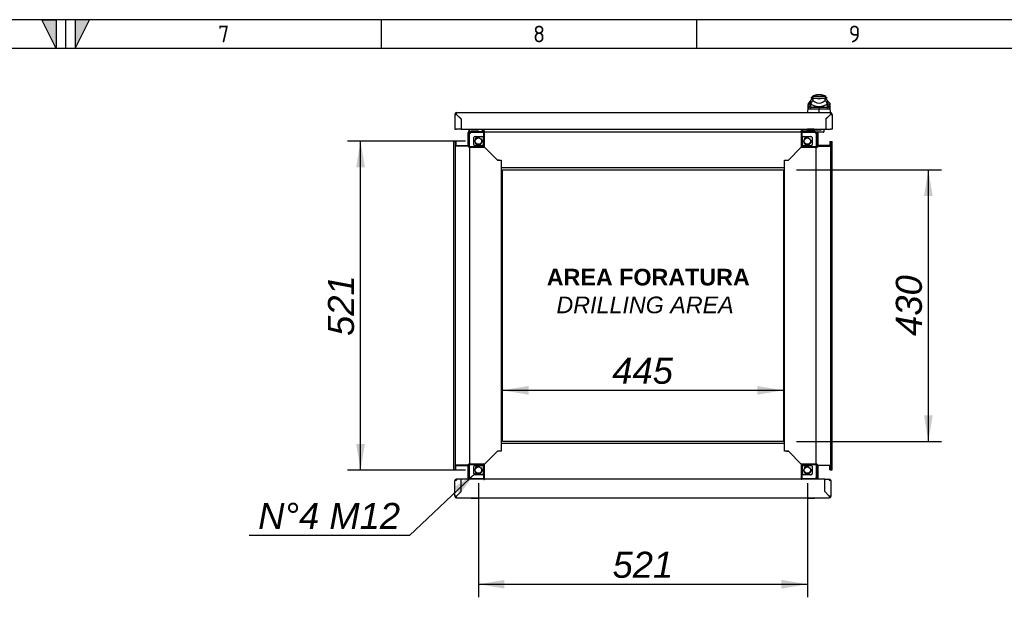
# Model space of a CAD drawing. Extents: x -11 to 412, y 11 to 308.
# Tile 8 of 9: x 204 to 308, y 227 to 288. Entities that reach past the tile are written whole.
import ezdxf
from ezdxf.lldxf.tags import DXFTag

# ---------------------------------------------------------------- set-up
doc = ezdxf.new("R2010")
doc.units = 0
doc.layers.get('0').update_dxf_attribs({"linetype": 'CONTINUOUS'})
for name, color, linetype in [('_TRANSLATION', 7, 'CONTINUOUS'), ('AE00198_03', 7, 'CONTINUOUS'), ('AE00219_03', 7, 'CONTINUOUS'), ('AE00992_10', 7, 'CONTINUOUS'), ('AE00992_31', 7, 'CONTINUOUS'), ('DEFAULT', 7, 'CONTINUOUS'), ('DV5__TRANSLATION', 7, 'CONTINUOUS'), ('F0000000_08', 7, 'CONTINUOUS'), ('F0000000_12', 7, 'CONTINUOUS'), ('F0000001_24', 7, 'CONTINUOUS'), ('F0000001_44', 7, 'CONTINUOUS'), ('F0000001_45', 7, 'CONTINUOUS'), ('M0000000_06', 7, 'CONTINUOUS'), ('M0000000_14', 7, 'CONTINUOUS'), ('M0000000_39', 7, 'CONTINUOUS'), ('M0000000_54', 7, 'CONTINUOUS'), ('M0000000_70', 7, 'CONTINUOUS')]:
    doc.layers.add(name, color=color, linetype=linetype)
doc.styles.add('SEACAD_ARIAL', font='arial.ttf')
doc.styles.add('SEACAD_ARIALI', font='ariali.ttf')
tags = doc.linetypes.add('CENTER2', pattern=[28.575, 19.05, -3.175, 3.175, -3.175]).pattern_tags.tags
tags[10:11] = [DXFTag(74, 4), DXFTag(75, 0), DXFTag(340, '0'), DXFTag(46, 0.0), DXFTag(50, 0.0), DXFTag(44, 0.0), DXFTag(45, 0.0)]
tags[8:9] = [DXFTag(74, 4), DXFTag(75, 0), DXFTag(340, '0'), DXFTag(46, 0.0), DXFTag(50, 0.0), DXFTag(44, 0.0), DXFTag(45, 0.0)]
tags[6:7] = [DXFTag(74, 4), DXFTag(75, 0), DXFTag(340, '0'), DXFTag(46, 0.0), DXFTag(50, 0.0), DXFTag(44, 0.0), DXFTag(45, 0.0)]
tags[4:5] = [DXFTag(74, 4), DXFTag(75, 0), DXFTag(340, '0'), DXFTag(46, 0.0), DXFTag(50, 0.0), DXFTag(44, 0.0), DXFTag(45, 0.0)]
doc.dimstyles.new('ISO', dxfattribs={"dimtxt": 2.75, "dimasz": 2.75, "dimexe": 1.375, "dimexo": 1.375, "dimgap": 0.6875, "dimtad": 1, "dimdec": 1, "dimlfac": 15, "dimtxsty": 'SEACAD_ARIAL', "dimblk1": '_SE_FILLED', "dimblk2": '_SE_FILLED', "dimsah": 1, "dimcen": 1.375, "dimazin": 3, "dimtfac": 0.7, "dimtdec": 3, "dimtmove": 0, "dimatfit": 3})
doc.dimstyles.new('ISO_ALLIN', dxfattribs={"dimtxt": 2.75, "dimasz": 2.75, "dimexe": 1.375, "dimexo": 1.375, "dimgap": 0.6875, "dimtad": 1, "dimtih": 1, "dimtoh": 1, "dimdec": 1, "dimlfac": 15, "dimtxsty": 'SEACAD_ARIAL', "dimblk1": '_SE_FILLED', "dimblk2": '_SE_FILLED', "dimsah": 1, "dimcen": 1.375, "dimazin": 3, "dimtfac": 0.7, "dimtdec": 3, "dimtofl": 0, "dimtmove": 0, "dimatfit": 3, "dimtolj": 1})

# ---------------------------------------------------------------- blocks, each defined once
blk = doc.blocks.new('SE4')
at = {"layer": 'AE00198_03', "color": 7, "linetype": 'CONTINUOUS'}
for p, q in [((252.05, 276.04), (252.05, 276.01)), ((252.2, 275.79), (252.2, 275.76)), ((252.24, 275.76), (252.24, 275.79)), ((252.56, 275.76), (252.56, 275.79)), ((252.6, 275.76), (252.6, 275.79)), ((252.75, 276.01), (252.75, 276.04)), ((288.21, 276.02), (287.51, 276.02)), ((287.51, 276.02), (287.51, 275.97)), ((287.66, 275.79), (287.66, 275.76)), ((287.7, 275.76), (287.7, 275.79)), ((288.02, 275.76), (288.02, 275.79)), ((288.06, 275.76), (288.06, 275.79)), ((288.21, 275.97), (288.21, 276.02))]:
    blk.add_line(p, q, dxfattribs=at)
for centre, start, end in [((287.91, 275.66), 134.855, 137.8253), ((287.82, 275.66), 42.1747, 45.145)]:
    blk.add_arc(centre, 0.533, start, end, dxfattribs=at)
at = {"layer": 'AE00219_03', "color": 7, "linetype": 'CONTINUOUS'}
for p, q in [((252, 237.11), (252, 237.09)), ((252, 237.09), (252.8, 237.09)), ((252.8, 237.09), (252.8, 237.11)), ((287.46, 237.11), (287.46, 237.09)), ((287.46, 237.09), (288.26, 237.09)), ((288.26, 237.09), (288.26, 237.11))]:
    blk.add_line(p, q, dxfattribs=at)
at = {"layer": 'AE00992_10', "color": 7, "linetype": 'CONTINUOUS'}
for p, q in [((287.59, 278.56), (287.6, 278.78)), ((287.83, 278.74), (287.59, 278.56)), ((287.84, 279.01), (287.6, 278.78)), ((287.83, 278.74), (287.82, 278.54)), ((287.83, 279), (287.83, 278.76)), ((287.87, 278.76), (287.83, 278.76)), ((287.83, 278.76), (287.83, 278.74)), ((288.03, 279.47), (287.86, 279.31)), ((288.06, 279.31), (287.86, 279.31)), ((288.07, 279.31), (287.87, 279.11)), ((287.87, 278.76), (287.87, 279.11)), ((287.87, 278.7), (287.87, 278.76)), ((288.06, 279.47), (288.03, 279.47)), ((289.39, 279.47), (288.06, 279.47)), ((288.06, 279.47), (288.06, 279.31)), ((288.07, 279.31), (288.06, 279.31)), ((288.07, 279.31), (288.39, 279.31)), ((288.07, 279.31), (288.07, 279.07)), ((288.07, 279.07), (288.29, 278.91)), ((288.39, 279.3), (288.39, 279.31)), ((288.39, 279.31), (288.73, 279.31)), ((288.99, 279.64), (288.47, 279.64)), ((288.73, 279.31), (289.06, 279.31)), ((289.06, 279.31), (289.38, 279.31)), ((289.06, 279.31), (289.06, 279.3)), ((289.17, 278.91), (289.38, 279.07)), ((289.38, 279.07), (289.38, 279.31)), ((289.58, 279.11), (289.38, 279.31)), ((289.39, 279.31), (289.38, 279.31)), ((289.39, 279.47), (289.39, 279.31)), ((289.43, 279.47), (289.39, 279.47)), ((289.59, 279.31), (289.39, 279.31)), ((289.59, 279.31), (289.43, 279.47)), ((289.58, 279.11), (289.58, 278.76)), ((289.63, 278.76), (289.58, 278.76)), ((289.58, 278.76), (289.58, 278.7)), ((289.86, 278.78), (289.62, 279.01)), ((289.63, 278.81), (289.63, 279)), ((289.63, 278.81), (289.63, 278.8)), ((289.63, 278.8), (289.63, 278.76)), ((289.63, 278.74), (289.63, 278.8)), ((289.64, 278.54), (289.63, 278.74)), ((289.87, 278.56), (289.63, 278.74)), ((289.86, 278.78), (289.87, 278.56)), ((287.56, 277.77), (287.58, 278.36)), ((287.58, 278.36), (287.59, 278.56)), ((287.82, 278.54), (287.58, 278.36)), ((287.59, 278.26), (287.58, 278.36)), ((287.83, 278.44), (287.59, 278.26)), ((287.94, 278.37), (287.73, 278.15)), ((287.82, 278.54), (287.83, 278.44)), ((287.94, 278.37), (288.73, 278.37)), ((288.73, 278.37), (289.52, 278.37)), ((288.73, 278.37), (288.73, 278.14)), ((288.73, 277.79), (288.73, 278.14)), ((288.73, 278.14), (288.73, 278.14)), ((289.72, 278.15), (289.52, 278.37)), ((289.63, 278.44), (289.64, 278.54)), ((289.87, 278.26), (289.63, 278.44)), ((289.88, 278.36), (289.64, 278.54)), ((289.87, 278.56), (289.88, 278.36)), ((289.88, 278.36), (289.87, 278.26)), ((289.88, 278.36), (289.9, 277.77)), ((289.46, 276.67), (289.46, 276.67)), ((289.66, 277.3), (289.66, 277.31)), ((289.83, 277.47), (289.83, 277.47)), ((289.86, 277.5), (289.86, 277.51))]:
    blk.add_line(p, q, dxfattribs=at)
for centre, radius, start, end in [((288.73, 284.57), 5.67, 260.9526, 261.3297), ((289.32, 278.05), 1.61, 140.68, 153.8684), ((288.59, 279.59), 1.15, 231.0215, 249.3093), ((288.47, 278.97), 0.667, 90, 131.4096), ((288.73, 279.56), 0.785, 235.9281, 304.0719), ((288.73, 280.32), 1.07, 251.7702, 288.2298), ((288.99, 278.97), 0.667, 48.5904, 90), ((288.86, 279.59), 1.15, 290.6907, 308.9785), ((288.14, 278.05), 1.61, 26.1313, 39.3203), ((288.73, 284.57), 5.67, 278.7286, 279.1029), ((287.97, 191.41), 86.73, 89.5005, 90.1572), ((288.73, 280.43), 1.99, 254.2641, 285.7359), ((288.73, 280.23), 1.81, 262.7711, 277.2289), ((289.48, 191.65), 86.49, 89.8421, 90.4972)]:
    blk.add_arc(centre, radius, start, end, dxfattribs=at)
for major_axis, start_param, end_param in [((-1.27, 0), 1.130234, 1.390066), ((1.27, 0), 4.893119, 5.152951)]:
    blk.add_ellipse((288.73, 279.37), major_axis=major_axis, ratio=0.7484, start_param=start_param, end_param=end_param, dxfattribs=at)
for points, knots in [([(287.73, 278.15), (287.73, 278.15), (287.72, 278.15), (287.71, 278.15), (287.7, 278.15), (287.69, 278.15), (287.68, 278.15), (287.67, 278.15), (287.67, 278.16), (287.66, 278.16), (287.65, 278.16), (287.64, 278.17), (287.63, 278.17), (287.63, 278.18), (287.62, 278.19), (287.61, 278.21), (287.6, 278.22), (287.59, 278.24), (287.59, 278.25), (287.59, 278.26)], [0, 0, 0, 0, 0.047639, 0.094955, 0.141973, 0.188715, 0.235205, 0.281467, 0.327527, 0.373409, 0.419137, 0.464738, 0.510238, 0.596012, 0.679847, 0.761943, 0.842515, 0.921788, 1, 1, 1, 1]), ([(287.83, 278.44), (287.83, 278.44), (287.83, 278.43), (287.83, 278.42), (287.83, 278.42), (287.84, 278.41), (287.84, 278.41), (287.85, 278.4), (287.85, 278.4), (287.86, 278.39), (287.86, 278.39), (287.87, 278.38), (287.88, 278.38), (287.88, 278.38), (287.89, 278.38), (287.9, 278.37), (287.91, 278.37), (287.92, 278.37), (287.93, 278.37), (287.94, 278.37), (287.94, 278.37)], [0, 0, 0, 0, 0.053914, 0.107599, 0.161137, 0.214608, 0.268092, 0.321672, 0.375427, 0.429438, 0.483783, 0.538539, 0.593782, 0.649586, 0.706021, 0.763157, 0.821061, 0.879795, 0.939422, 1, 1, 1, 1]), ([(289.52, 278.37), (289.52, 278.37), (289.53, 278.37), (289.54, 278.37), (289.55, 278.37), (289.56, 278.38), (289.57, 278.38), (289.58, 278.38), (289.59, 278.38), (289.59, 278.39), (289.6, 278.39), (289.61, 278.4), (289.61, 278.4), (289.62, 278.41), (289.62, 278.41), (289.63, 278.42), (289.63, 278.43), (289.63, 278.44), (289.63, 278.44)], [0, 0, 0, 0, 0.068178, 0.135149, 0.200997, 0.26581, 0.329681, 0.392706, 0.454986, 0.516625, 0.57773, 0.638412, 0.698782, 0.758957, 0.81905, 0.879178, 0.939456, 1, 1, 1, 1]), ([(289.87, 278.26), (289.87, 278.25), (289.86, 278.25), (289.86, 278.24), (289.86, 278.23), (289.86, 278.22), (289.85, 278.21), (289.85, 278.2), (289.84, 278.2), (289.84, 278.19), (289.83, 278.18), (289.83, 278.18), (289.82, 278.17), (289.81, 278.16), (289.79, 278.16), (289.78, 278.15), (289.76, 278.15), (289.74, 278.15), (289.73, 278.15), (289.72, 278.15)], [0, 0, 0, 0, 0.042645, 0.085572, 0.128822, 0.172434, 0.216446, 0.260896, 0.305819, 0.35125, 0.397223, 0.443771, 0.490926, 0.574111, 0.657759, 0.742022, 0.827052, 0.912998, 1, 1, 1, 1])]:
    blk.add_open_spline(points, degree=3, knots=knots, dxfattribs=at)
at = {"layer": 'AE00992_31', "color": 7, "linetype": 'CONTINUOUS'}
for p, q in [((289.46, 276.44), (289.46, 276.44)), ((289.46, 276.43), (289.46, 276.43)), ((289.46, 276.14), (289.46, 276.14))]:
    blk.add_line(p, q, dxfattribs=at)
at = {"layer": 'DV5__TRANSLATION', "color": 7, "linetype": 'CENTER2'}
for p, q in [((255.3, 271.74), (284.96, 271.74)), ((255.3, 243.07), (255.3, 271.74)), ((284.96, 271.74), (284.96, 243.07)), ((284.96, 243.07), (255.3, 243.07))]:
    blk.add_line(p, q, dxfattribs=at)
at = {"layer": 'F0000000_08', "color": 7, "linetype": 'CONTINUOUS'}
for p, q in [((251.83, 275.77), (251.83, 275.94)), ((251.9, 276.01), (252.76, 276.01)), ((251.98, 275.77), (251.98, 275.75)), ((252.79, 275.79), (252, 275.79)), ((252.81, 275.76), (252.81, 275.77)), ((253.13, 276.04), (253.16, 275.97)), ((253.16, 275.97), (253.19, 275.89))]:
    blk.add_line(p, q, dxfattribs=at)
for centre, radius, start, end in [((251.9, 275.94), 0.0667, 90, 180), ((251.9, 275.77), 0.0667, 180, 243.6141), ((252, 275.77), 0.02, 90, 180), ((252.76, 276.07), 0.0667, 270, 290.3641), ((252.76, 276.07), 0.0667, 290.3641, 330), ((252.79, 275.77), 0.02, 0, 90), ((253.06, 275.84), 0.133, 321.3178, 20.4774)]:
    blk.add_arc(centre, radius, start, end, dxfattribs=at)
at = {"layer": 'F0000000_12', "color": 7, "linetype": 'CONTINUOUS'}
blk.add_line((250.93, 276.17), (250.93, 276.17), dxfattribs=at)
at = {"layer": 'F0000001_24', "color": 7, "linetype": 'CONTINUOUS'}
for p, q in [((287.43, 275.94), (287.43, 275.83)), ((287.43, 275.77), (287.43, 275.83)), ((287.43, 275.76), (287.43, 275.77)), ((287.46, 275.97), (287.63, 275.97)), ((287.63, 275.79), (287.46, 275.79)), ((287.63, 275.97), (288.4, 275.97)), ((288.26, 275.79), (287.63, 275.79)), ((288.28, 275.75), (288.28, 275.77)), ((288.4, 275.97), (288.42, 275.97)), ((288.42, 275.71), (288.4, 275.71)), ((288.42, 275.97), (288.82, 275.97)), ((288.82, 275.71), (288.42, 275.71)), ((288.82, 275.97), (288.9, 275.97)), ((288.9, 275.71), (288.82, 275.71)), ((288.9, 275.97), (288.96, 275.97)), ((289.2, 275.71), (288.9, 275.71)), ((289.23, 276.04), (289.23, 275.74)), ((289.24, 276), (289.23, 276)), ((289.24, 275.84), (289.23, 275.84)), ((289.24, 276.04), (289.24, 276)), ((289.24, 276), (289.24, 275.84)), ((289.24, 275.88), (289.24, 275.88))]:
    blk.add_line(p, q, dxfattribs=at)
for centre, radius, start, end in [((287.46, 275.94), 0.0333, 90, 180), ((287.46, 275.83), 0.0333, 180, 270), ((288.3, 276.04), 0.0667, 180, 270), ((288.26, 275.77), 0.02, 0, 90), ((288.96, 276.04), 0.0667, 270, 0), ((289.2, 275.74), 0.0333, 270, 0)]:
    blk.add_arc(centre, radius, start, end, dxfattribs=at)
at = {"layer": 'F0000001_44', "color": 7, "linetype": 'CONTINUOUS'}
for p, q in [((250.26, 237.29), (250.26, 238.89)), ((250.45, 238.97), (250.28, 238.97)), ((250.28, 238.97), (250.45, 238.97)), ((250.93, 239.07), (250.45, 239.07)), ((250.45, 239.07), (250.45, 238.97)), ((253.33, 239.07), (250.93, 239.07)), ((250.93, 237.77), (250.93, 239.07)), ((250.93, 237.77), (250.93, 239.07)), ((250.93, 239.07), (250.93, 239.07)), ((250.93, 238.97), (250.93, 238.97)), ((286.86, 239.07), (253.4, 239.07)), ((289.33, 239.07), (286.93, 239.07)), ((289.33, 237.77), (289.33, 239.07)), ((289.33, 239.07), (289.33, 239.07)), ((289.33, 237.77), (289.33, 239.07)), ((289.33, 239.07), (289.81, 239.07)), ((289.33, 238.97), (289.33, 238.97)), ((289.81, 239.07), (289.81, 238.97)), ((289.97, 238.97), (289.81, 238.97)), ((289.81, 238.97), (289.97, 238.97)), ((290, 237.29), (290, 238.89)), ((250.93, 237.77), (250.45, 237.29)), ((250.45, 237.29), (250.93, 237.77)), ((250.45, 237.29), (250.45, 237.29)), ((250.45, 237.29), (250.45, 237.29)), ((250.45, 237.11), (289.81, 237.11)), ((250.93, 237.77), (250.93, 237.77)), ((289.33, 237.77), (289.33, 237.77)), ((289.33, 237.77), (289.81, 237.29)), ((289.81, 237.29), (289.33, 237.77)), ((289.81, 237.29), (289.81, 237.29)), ((289.81, 237.29), (289.81, 237.29))]:
    blk.add_line(p, q, dxfattribs=at)
for centre, radius, start, end in [((250.45, 238.89), 0.187, 152.336, 180), ((250.45, 238.89), 0.187, 90, 152.336), ((289.81, 238.89), 0.187, 27.664, 90), ((289.81, 238.89), 0.187, 0, 27.664), ((250.45, 237.29), 0.187, 180, 270), ((250.44, 225.69), 11.6, 89.9482, 90.8703), ((240.18, 237.27), 10.27, 359.0701, 0.1114), ((289.81, 237.29), 0.187, 270, 0), ((300.08, 237.27), 10.27, 179.8886, 180.9299), ((289.82, 225.69), 11.6, 89.1297, 90.0518)]:
    blk.add_arc(centre, radius, start, end, dxfattribs=at)
for centre, major_axis, start_param, end_param in [((250.45, 238.89), (0.187, 0), 2.658765, 3.141593), ((289.81, 238.89), (-0.187, 0), 3.141593, 3.624421)]:
    blk.add_ellipse(centre, major_axis=major_axis, ratio=0.998462, start_param=start_param, end_param=end_param, dxfattribs=at)
at = {"layer": 'F0000001_45', "color": 7, "linetype": 'CONTINUOUS'}
for p, q in [((289.94, 277.77), (250.45, 277.77)), ((250.26, 277.59), (250.26, 276.04)), ((250.93, 277.11), (250.45, 277.59)), ((250.45, 277.59), (250.45, 277.58)), ((250.45, 277.58), (250.93, 277.1)), ((250.93, 277.11), (250.93, 277.11)), ((250.93, 277.11), (250.93, 276.04)), ((250.93, 277.1), (250.93, 276.04)), ((289.46, 277.11), (289.94, 277.59)), ((289.94, 277.58), (289.46, 277.1)), ((289.46, 277.11), (289.46, 277.11)), ((289.46, 277.11), (289.46, 276.04)), ((289.46, 277.1), (289.46, 276.04)), ((289.94, 277.59), (289.94, 277.58)), ((290.13, 277.59), (290.13, 276.04)), ((250.26, 276.04), (250.45, 276.04)), ((250.93, 276.04), (250.45, 276.04)), ((250.93, 276.04), (289.46, 276.04)), ((289.46, 276.04), (289.94, 276.04)), ((290.13, 276.04), (289.94, 276.04))]:
    blk.add_line(p, q, dxfattribs=at)
for centre, radius, start, end in [((250.45, 277.59), 0.187, 90, 180), ((240.18, 277.61), 10.27, 359.8887, 0.9298), ((301.54, 277.6), 11.6, 179.1297, 180.0518), ((289.94, 277.59), 0.187, 0, 90), ((250.44, 289.18), 11.6, 269.1297, 270.0518), ((289.96, 287.86), 10.27, 269.8886, 270.9299)]:
    blk.add_arc(centre, radius, start, end, dxfattribs=at)
at = {"layer": 'M0000000_06', "color": 7, "linetype": 'CONTINUOUS'}
for p, q in [((253.33, 275.76), (252, 275.76)), ((252, 275.71), (253.33, 275.71)), ((253.33, 275.76), (253.4, 275.76)), ((253.33, 275.54), (253.33, 275.76)), ((253.4, 275.54), (253.4, 275.76)), ((286.86, 275.76), (286.86, 275.54)), ((286.93, 275.76), (286.86, 275.76)), ((286.93, 275.76), (286.93, 275.54)), ((288.26, 275.76), (286.93, 275.76)), ((286.93, 275.71), (288.26, 275.71)), ((251.78, 275.54), (251.78, 274.21)), ((251.83, 274.21), (251.83, 275.54)), ((252.26, 274.41), (252.26, 275.14)), ((252.4, 275.27), (253.13, 275.27)), ((253.26, 275.14), (253.26, 274.41)), ((253.33, 274.21), (253.33, 275.54)), ((253.4, 274.14), (253.4, 275.54)), ((286.86, 275.54), (286.86, 274.14)), ((286.93, 275.54), (286.93, 274.21)), ((287, 274.41), (287, 275.14)), ((287.13, 275.27), (287.86, 275.27)), ((288, 275.14), (288, 274.41)), ((288.43, 275.54), (288.43, 274.21)), ((288.48, 274.21), (288.48, 275.54)), ((251.78, 274.21), (251.78, 274.14)), ((251.78, 274.21), (252, 274.21)), ((251.78, 274.14), (252, 274.14)), ((252, 274.21), (253.33, 274.21)), ((252, 274.14), (253.4, 274.14)), ((253.13, 274.27), (252.4, 274.27)), ((286.86, 274.14), (288.26, 274.14)), ((286.93, 274.21), (288.26, 274.21)), ((287.86, 274.27), (287.13, 274.27)), ((288.26, 274.21), (288.48, 274.21)), ((288.26, 274.14), (288.48, 274.14)), ((288.48, 274.21), (288.48, 274.14)), ((252, 240.67), (251.78, 240.67)), ((251.78, 240.61), (251.78, 240.67)), ((252, 240.61), (251.78, 240.61)), ((251.78, 240.61), (251.78, 239.27)), ((251.83, 239.27), (251.83, 240.61)), ((253.4, 240.67), (252, 240.67)), ((253.33, 240.61), (252, 240.61)), ((252.26, 239.67), (252.26, 240.41)), ((252.4, 240.54), (253.13, 240.54)), ((253.26, 240.41), (253.26, 239.67)), ((253.33, 239.27), (253.33, 240.61)), ((253.4, 239.27), (253.4, 240.67)), ((286.86, 240.67), (286.86, 239.27)), ((288.26, 240.67), (286.86, 240.67)), ((286.93, 240.61), (286.93, 239.27)), ((288.26, 240.61), (286.93, 240.61)), ((287, 239.67), (287, 240.41)), ((287.13, 240.54), (287.86, 240.54)), ((288, 240.41), (288, 239.67)), ((288.48, 240.67), (288.26, 240.67)), ((288.48, 240.61), (288.26, 240.61)), ((288.43, 240.61), (288.43, 239.27)), ((288.48, 240.61), (288.48, 240.67)), ((288.48, 239.27), (288.48, 240.61)), ((253.13, 239.54), (252.4, 239.54)), ((253.33, 239.06), (253.33, 239.27)), ((253.4, 239.06), (253.4, 239.27)), ((286.86, 239.27), (286.86, 239.06)), ((286.93, 239.27), (286.93, 239.06)), ((287.86, 239.54), (287.13, 239.54)), ((253.33, 239.11), (252, 239.11)), ((253.33, 239.06), (253.4, 239.06)), ((286.93, 239.06), (286.86, 239.06)), ((288.26, 239.11), (286.93, 239.11))]:
    blk.add_line(p, q, dxfattribs=at)
for centre in [(252.76, 274.77), (287.5, 274.77), (252.76, 240.04), (287.5, 240.04)]:
    blk.add_circle(centre, 0.337, dxfattribs=at)
for centre, radius, start, end in [((252, 275.54), 0.217, 90, 180), ((252, 275.54), 0.167, 90, 180), ((288.26, 275.54), 0.217, 0, 90), ((288.26, 275.54), 0.167, 0, 90), ((252.4, 275.14), 0.133, 90, 180), ((252.76, 274.77), 0.4, 75, 15), ((253.13, 275.14), 0.133, 0, 90), ((287.13, 275.14), 0.133, 90, 180), ((287.5, 274.77), 0.4, 75, 15), ((287.86, 275.14), 0.133, 0, 90), ((252.4, 274.41), 0.133, 180, 270), ((253.13, 274.41), 0.133, 270, 0), ((287.13, 274.41), 0.133, 180, 270), ((287.86, 274.41), 0.133, 270, 0), ((252.4, 240.41), 0.133, 90, 180), ((252.76, 240.04), 0.4, 75, 15), ((253.13, 240.41), 0.133, 0, 90), ((287.13, 240.41), 0.133, 90, 180), ((287.5, 240.04), 0.4, 75, 15), ((287.86, 240.41), 0.133, 0, 90), ((252, 239.27), 0.217, 180, 247.3801), ((252, 239.27), 0.167, 180, 270), ((252.4, 239.67), 0.133, 180, 270), ((253.13, 239.67), 0.133, 270, 0), ((287.13, 239.67), 0.133, 180, 270), ((287.86, 239.67), 0.133, 270, 0), ((288.26, 239.27), 0.167, 270, 0), ((288.26, 239.27), 0.217, 292.6199, 0)]:
    blk.add_arc(centre, radius, start, end, dxfattribs=at)
at = {"layer": 'M0000000_14', "color": 7, "linetype": 'CONTINUOUS'}
for p, q in [((253.23, 275.79), (253.23, 276.04)), ((253.31, 275.79), (253.31, 275.84)), ((253.32, 275.84), (253.32, 275.76)), ((286.94, 275.84), (286.94, 275.76)), ((286.95, 275.79), (286.95, 275.84)), ((287.03, 275.79), (287.03, 276.04)), ((250.38, 274.31), (251.74, 274.31)), ((251.7, 274.23), (251.74, 274.23)), ((251.7, 274.22), (251.78, 274.22)), ((288.56, 274.22), (288.48, 274.22)), ((289.88, 274.31), (288.52, 274.31)), ((288.56, 274.23), (288.52, 274.23)), ((250.38, 240.51), (251.74, 240.51)), ((251.7, 240.59), (251.74, 240.59)), ((251.7, 240.59), (251.78, 240.59)), ((288.56, 240.59), (288.48, 240.59)), ((288.56, 240.59), (288.52, 240.59)), ((289.88, 240.51), (288.52, 240.51))]:
    blk.add_line(p, q, dxfattribs=at)
for centre, radius, start, end in [((253.14, 275.79), 0.0867, 334.971, 0), ((253.14, 275.79), 0.167, 347.291, 0), ((287.12, 275.79), 0.167, 180, 192.709), ((287.12, 275.79), 0.0867, 180, 205.029), ((251.74, 274.39), 0.0867, 270, 295.029), ((251.74, 274.39), 0.167, 270, 282.709), ((288.52, 274.39), 0.0867, 244.971, 270), ((288.52, 274.39), 0.167, 257.291, 270), ((251.74, 240.42), 0.167, 77.291, 90), ((251.74, 240.42), 0.0867, 64.971, 90), ((288.52, 240.42), 0.167, 90, 102.709), ((288.52, 240.42), 0.0867, 90, 115.029)]:
    blk.add_arc(centre, radius, start, end, dxfattribs=at)
at = {"layer": 'M0000000_39', "color": 7, "linetype": 'CONTINUOUS'}
for p, q in [((250.13, 274.74), (250.13, 240.07)), ((250.3, 274.74), (250.13, 274.74)), ((250.3, 274.74), (250.3, 240.07)), ((250.38, 274.74), (250.3, 274.74)), ((250.38, 274.74), (250.38, 274.24)), ((289.88, 274.74), (289.88, 274.24)), ((289.88, 274.74), (289.96, 274.74)), ((289.96, 240.07), (289.96, 274.74)), ((289.96, 274.74), (290.13, 274.74)), ((290.13, 240.07), (290.13, 274.74)), ((251.7, 274.24), (250.38, 274.24)), ((251.7, 274.24), (251.7, 274.14)), ((251.78, 274.14), (251.7, 274.14)), ((251.83, 274.14), (251.83, 240.67)), ((254.76, 272.77), (253.4, 274.14)), ((285.5, 272.77), (286.86, 274.14)), ((288.43, 240.67), (288.43, 274.14)), ((288.48, 274.14), (288.56, 274.14)), ((288.56, 274.24), (288.56, 274.14)), ((288.56, 274.24), (289.88, 274.24)), ((254.95, 272.77), (254.76, 272.77)), ((285.31, 272.77), (285.5, 272.77)), ((255.16, 271.94), (255.16, 242.87)), ((285.1, 242.87), (285.1, 271.94)), ((254.76, 242.04), (253.4, 240.67)), ((254.95, 242.04), (254.76, 242.04)), ((285.31, 242.04), (285.5, 242.04)), ((285.5, 242.04), (286.86, 240.67)), ((250.38, 240.07), (250.38, 240.57)), ((251.7, 240.57), (250.38, 240.57)), ((251.78, 240.67), (251.7, 240.67)), ((251.7, 240.57), (251.7, 240.67)), ((288.48, 240.67), (288.56, 240.67)), ((288.56, 240.57), (288.56, 240.67)), ((288.56, 240.57), (289.88, 240.57)), ((289.88, 240.07), (289.88, 240.57)), ((250.3, 240.07), (250.13, 240.07)), ((250.38, 240.07), (250.3, 240.07)), ((289.88, 240.07), (289.96, 240.07)), ((289.96, 240.07), (290.13, 240.07))]:
    blk.add_line(p, q, dxfattribs=at)
at = {"layer": 'M0000000_54', "color": 7, "linetype": 'CONTINUOUS'}
for p, q in [((253.3, 276.04), (253.3, 275.84)), ((253.3, 275.84), (253.4, 275.84)), ((253.4, 275.76), (253.4, 275.84)), ((286.86, 275.71), (253.4, 275.71)), ((286.86, 275.76), (286.86, 275.84)), ((286.96, 275.84), (286.86, 275.84)), ((286.96, 276.04), (286.96, 275.84)), ((254.76, 272.77), (253.4, 274.14)), ((285.5, 272.77), (286.86, 274.14)), ((254.76, 272.77), (255.16, 272.77)), ((255.16, 272.77), (255.16, 272.15)), ((285.1, 272.15), (285.1, 272.77)), ((285.1, 272.77), (285.5, 272.77)), ((255.16, 272.15), (255.16, 271.94)), ((285.1, 271.94), (255.16, 271.94)), ((285.1, 271.94), (285.1, 272.15)), ((255.16, 242.87), (285.1, 242.87)), ((255.16, 242.87), (255.16, 242.66)), ((255.16, 242.66), (255.16, 242.04)), ((285.1, 242.66), (285.1, 242.87)), ((285.1, 242.04), (285.1, 242.66)), ((254.76, 242.04), (253.4, 240.67)), ((255.16, 242.04), (254.76, 242.04)), ((285.5, 242.04), (285.1, 242.04)), ((285.5, 242.04), (286.86, 240.67)), ((253.4, 239.11), (286.86, 239.11))]:
    blk.add_line(p, q, dxfattribs=at)
at = {"layer": 'M0000000_70', "color": 7, "linetype": 'CONTINUOUS'}
for p, q in [((251.66, 274.67), (251.66, 275.69)), ((251.76, 274.67), (251.76, 275.69)), ((251.85, 275.73), (251.85, 275.7)), ((253.18, 275.77), (253.23, 275.77)), ((253.19, 275.87), (253.23, 275.87)), ((253.31, 275.77), (253.32, 275.77)), ((286.94, 275.77), (286.95, 275.77)), ((287.03, 275.87), (287.43, 275.87)), ((287.03, 275.77), (287.43, 275.77)), ((288.41, 275.7), (288.41, 275.71)), ((288.5, 275.69), (288.5, 274.67)), ((288.6, 275.69), (288.6, 274.67)), ((251.66, 274.67), (251.66, 274.67)), ((251.76, 274.67), (251.66, 274.67)), ((251.66, 274.67), (251.76, 274.67)), ((251.66, 274.31), (251.66, 274.67)), ((251.76, 274.67), (251.76, 274.67)), ((251.76, 274.31), (251.76, 274.67)), ((288.5, 274.67), (288.5, 274.31)), ((288.5, 274.67), (288.6, 274.67)), ((288.5, 274.67), (288.5, 274.67)), ((288.6, 274.67), (288.5, 274.67)), ((288.6, 274.67), (288.6, 274.31)), ((288.6, 274.67), (288.6, 274.67)), ((251.76, 274.22), (251.76, 274.23)), ((288.5, 274.23), (288.5, 274.22)), ((251.66, 240.14), (251.66, 240.51)), ((251.76, 240.58), (251.76, 240.59)), ((251.76, 240.14), (251.76, 240.5)), ((288.5, 240.59), (288.5, 240.58)), ((288.5, 240.5), (288.5, 240.14)), ((288.6, 240.51), (288.6, 240.14)), ((251.76, 240.14), (251.66, 240.14)), ((251.66, 240.14), (251.66, 240.14)), ((251.66, 239.13), (251.66, 240.14)), ((251.66, 240.14), (251.76, 240.14)), ((251.76, 240.14), (251.76, 240.14)), ((251.76, 239.13), (251.76, 240.14)), ((288.5, 240.14), (288.6, 240.14)), ((288.5, 240.14), (288.5, 240.14)), ((288.5, 240.14), (288.5, 239.13)), ((288.6, 240.14), (288.5, 240.14)), ((288.6, 240.14), (288.6, 240.14)), ((288.6, 240.14), (288.6, 239.13)), ((251.85, 239.12), (251.85, 239.07)), ((288.41, 239.07), (288.41, 239.11))]:
    blk.add_line(p, q, dxfattribs=at)
for centre, radius, start, end in [((251.85, 275.69), 0.187, 96.1506, 180), ((251.85, 275.69), 0.0867, 103.3147, 180), ((251.84, 342.36), 66.67, 269.9302, 269.9953), ((288.42, 335.26), 59.57, 270.0027, 270.0684), ((288.41, 275.69), 0.0867, 0, 13.3424), ((288.41, 275.69), 0.187, 0, 6.1506), ((251.85, 239.13), 0.187, 180, 196.6015), ((251.85, 239.13), 0.0867, 180, 217.9798), ((251.84, 179.55), 59.57, 90.0027, 90.0684), ((288.41, 172.46), 66.67, 89.9302, 89.9953), ((288.41, 239.13), 0.0867, 322.0202, 0), ((288.41, 239.13), 0.187, 343.3985, 0)]:
    blk.add_arc(centre, radius, start, end, dxfattribs=at)
blk = doc.blocks.new('DMBLK257')
at = {"layer": '_TRANSLATION', "linetype": 'CONTINUOUS'}
for points in [[(258.05, 248.92), (255.3, 248.46), (258.05, 248)], [(282.21, 248.92), (282.21, 248), (284.96, 248.46)]]:
    blk.add_hatch(color=7, dxfattribs=at).paths.add_polyline_path(points)
at = {"layer": '_TRANSLATION', "color": 7, "linetype": 'CONTINUOUS'}
blk.add_line((284.96, 248.46), (255.3, 248.46), dxfattribs=at)
at = {"layer": '_TRANSLATION', "color": 7, "linetype": 'CONTINUOUS', "style": 'SEACAD_ARIALI'}
blk.add_text('445', height=2.75, dxfattribs=at).set_placement((266.89, 249.15))
blk = doc.blocks.new('_SE_FILLED')
at = {"color": 0}
blk.add_line((0, 0), (-1, 0), dxfattribs=at)
blk.add_solid([(0, 0), (-1, -0.1665), (-1, 0.1665), (0, 0)], dxfattribs=at)
blk = doc.blocks.new('DMBLK258')
at = {"layer": '_TRANSLATION', "linetype": 'CONTINUOUS'}
for points in [[(300.73, 268.99), (300.27, 271.74), (299.82, 268.99)], [(300.73, 245.82), (299.82, 245.82), (300.27, 243.07)]]:
    blk.add_hatch(color=7, dxfattribs=at).paths.add_polyline_path(points)
at = {"layer": '_TRANSLATION', "color": 7, "linetype": 'CONTINUOUS'}
for p, q in [((286.34, 271.74), (301.65, 271.74)), ((300.27, 271.74), (300.27, 243.07)), ((286.34, 243.07), (301.65, 243.07))]:
    blk.add_line(p, q, dxfattribs=at)
at = {"layer": '_TRANSLATION', "color": 7, "linetype": 'CONTINUOUS', "style": 'SEACAD_ARIALI'}
blk.add_text('430', height=2.75, rotation=90, dxfattribs=at).set_placement((299.59, 254.2))
blk = doc.blocks.new('DMBLK262')
at = {"layer": '_TRANSLATION', "linetype": 'CONTINUOUS'}
for points in [[(255.51, 227.53), (255.51, 228.45), (252.76, 227.99)], [(284.75, 227.53), (287.5, 227.99), (284.75, 228.45)]]:
    blk.add_hatch(color=7, dxfattribs=at).paths.add_polyline_path(points)
at = {"layer": '_TRANSLATION', "color": 7, "linetype": 'CONTINUOUS'}
for p, q in [((252.76, 238.66), (252.76, 226.61)), ((287.5, 238.66), (287.5, 226.61)), ((252.76, 227.99), (287.5, 227.99))]:
    blk.add_line(p, q, dxfattribs=at)
at = {"layer": '_TRANSLATION', "color": 7, "linetype": 'CONTINUOUS', "style": 'SEACAD_ARIALI'}
blk.add_text('521', height=2.75, dxfattribs=at).set_placement((266.92, 228.67))
blk = doc.blocks.new('DMBLK263')
at = {"layer": '_TRANSLATION', "linetype": 'CONTINUOUS'}
for points in [[(239.85, 272.02), (240.77, 272.02), (240.31, 274.77)], [(239.85, 242.79), (240.31, 240.04), (240.77, 242.79)]]:
    blk.add_hatch(color=7, dxfattribs=at).paths.add_polyline_path(points)
at = {"layer": '_TRANSLATION', "color": 7, "linetype": 'CONTINUOUS'}
for p, q in [((251.39, 274.77), (238.93, 274.77)), ((240.31, 240.04), (240.31, 274.77)), ((251.39, 240.04), (238.93, 240.04))]:
    blk.add_line(p, q, dxfattribs=at)
at = {"layer": '_TRANSLATION', "color": 7, "linetype": 'CONTINUOUS', "style": 'SEACAD_ARIALI'}
blk.add_text('521', height=2.75, rotation=90, dxfattribs=at).set_placement((239.62, 254.2))
blk = doc.blocks.new('DMBLK264')
at = {"layer": '_TRANSLATION', "linetype": 'CONTINUOUS'}
blk.add_hatch(color=7, dxfattribs=at).paths.add_polyline_path([(250.79, 237.54), (252.47, 239.76), (250.16, 238.2)])
at = {"layer": '_TRANSLATION', "color": 7, "linetype": 'CONTINUOUS'}
for p, q in [((252.47, 239.76), (245.49, 233.14)), ((245.49, 233.14), (228.53, 233.14))]:
    blk.add_line(p, q, dxfattribs=at)
at = {"layer": '_TRANSLATION', "color": 7, "linetype": 'CONTINUOUS', "style": 'SEACAD_ARIALI'}
blk.add_text('N°4 M12', height=2.75, dxfattribs=at).set_placement((229.5, 233.83))

msp = doc.modelspace()

# ---------------------------------------------------------------- hatches: boundary and pattern name
at = {"linetype": 'CONTINUOUS'}
for points in [[(208.1537, 287.5885), (206.6393, 287.5885), (208.1537, 284.5597)], [(210.1728, 287.5885), (210.1728, 284.5597), (211.6872, 287.5885)]]:
    msp.add_hatch(color=7, dxfattribs=at).paths.add_polyline_path(points)

# ---------------------------------------------------------------- linework, layer by layer
at = {"color": 7, "linetype": 'CONTINUOUS'}
for p, q in [((412.092, 287.5885), (6.2345, 287.5885)), ((209.1633, 287.5885), (209.1633, 284.5597)), ((242.4799, 287.5885), (242.4799, 284.5597)), ((275.7966, 287.5885), (275.7966, 284.5597))]:
    msp.add_line(p, q, dxfattribs=at)
for points in [[(208.1537, 287.5885), (208.1537, 284.5597), (206.6393, 287.5885), (208.1537, 287.5885)], [(210.1728, 287.5885), (210.1728, 284.5597), (211.6872, 287.5885), (210.1728, 287.5885)]]:
    msp.add_lwpolyline(points, dxfattribs=at)
at = {"layer": 'DEFAULT', "color": 7, "linetype": 'CONTINUOUS'}
msp.add_line((412.092, 284.5597), (6.2345, 284.5597), dxfattribs=at)

# ---------------------------------------------------------------- block references
at = {"layer": '_TRANSLATION'}
msp.add_blockref('SE4', (0, 0), dxfattribs=at)

# ---------------------------------------------------------------- texts
at = {"char_height": 1.766793, "width": 1.987652, "attachment_point": 8}
for s, insert in [('{\\fSolid Edge ANSI|b0||i0||c0|p34;\\C7;\\H1.766793;\\W1.;7}', (225.8517, 285.1957)), ('{\\fSolid Edge ANSI|b0||i0||c0|p34;\\C7;\\H1.766793;\\W1.;8}', (259.1684, 285.1957)), ('{\\fSolid Edge ANSI|b0||i0||c0|p34;\\C7;\\H1.766793;\\W1.;9}', (292.485, 285.1957))]:
    msp.add_mtext(s, dxfattribs=dict(at, insert=insert))
at = {"layer": '_TRANSLATION', "insert": (270.3553, 258.933), "char_height": 1.76, "width": 24.462821, "attachment_point": 5}
msp.add_mtext('{\\fArial|b0||i0||c0|p34;\\C7;\\H1.76;\\W1.; }{\\fArial|b1||i0||c0|p34;\\C7;\\H1.76;\\W1.;AREA FORATURA \\P}{\\fArial|b0||i1||c0|p34;\\C7;\\H1.76;\\W1.;DRILLING AREA}', dxfattribs=at)

# ---------------------------------------------------------------- dimensions: what is measured, and where the dimension line sits
at = {"layer": '_TRANSLATION', "color": 7, "linetype": 'CONTINUOUS'}
for base, p1, p2, angle, picture, middle in [((240.307, 240.0388), (252.7629, 240.0388), (252.7629, 274.7721), 90, 'DMBLK263', (240.307, 257.4055)), ((300.2734, 271.7388), (284.9629, 271.7388), (284.9629, 243.0721), 270, 'DMBLK258', (300.2734, 257.4055)), ((252.7629, 227.9871), (252.7629, 240.0388), (287.4963, 240.0388), 0, 'DMBLK262', (270.1296, 227.9871))]:
    dim = msp.add_linear_dim(base=base, p1=p1, p2=p2, angle=angle, text='\\A1;<>', dimstyle='ISO', dxfattribs=at)
    dim.commit()
    dim.dimension.update_dxf_attribs({"geometry": picture, "text_midpoint": middle, "dimtype": 161})
dim = msp.add_linear_dim(base=(255.2963, 248.459), p1=(284.9629, 243.0721), p2=(255.2963, 243.0721), text='\\A1;<>', dimstyle='ISO', dxfattribs=at)
dim.commit()
dim.dimension.update_dxf_attribs({"geometry": 'DMBLK257', "text_midpoint": (270.1296, 248.459), "dimtype": 160})
dim = msp.add_radius_dim(center=(252.7629, 240.0388), mpoint=(252.4727, 239.7636), text='\\A1;N°4 M12{}', dimstyle='ISO_ALLIN', dxfattribs=at)
dim.commit()
dim.dimension.update_dxf_attribs({"geometry": 'DMBLK264', "text_midpoint": (228.5335, 233.1438), "dimtype": 164})

doc.saveas('drawing.dxf')
